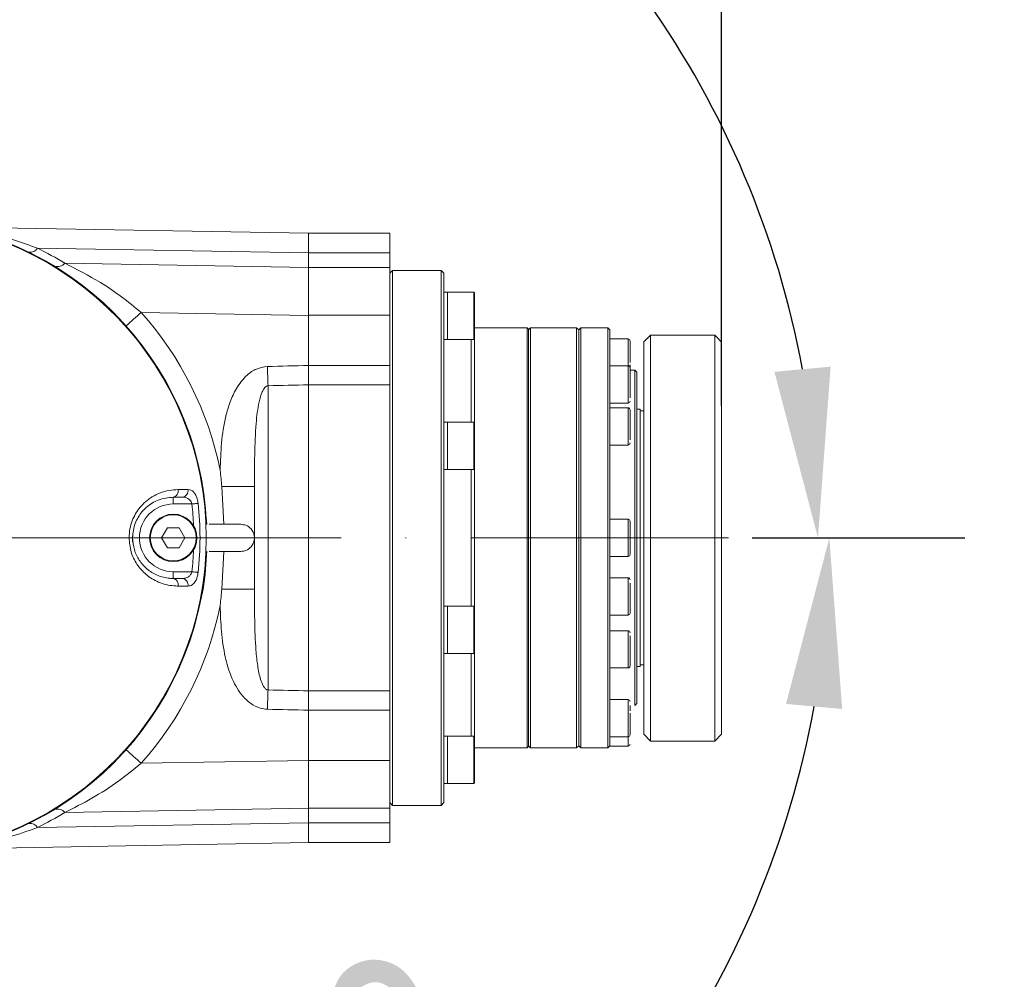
# Model space of a CAD drawing. Header units: millimetres. Extents: x 809 to 6054, y -5716 to -1261.
# Tile 42 of 96: x 3064 to 3209, y -2378 to -2236. Entities that reach past the tile are written whole.
import ezdxf

# ---------------------------------------------------------------- set-up
doc = ezdxf.new("R2010")
doc.units = ezdxf.units.MM
doc.header["$LTSCALE"] = 0.3175
doc.linetypes.add('ACAD_ISO10W100', pattern=[18, 12, -3, 0, -3])
doc.linetypes.add('CENTER2', pattern=[28.574999, 19.049999, -3.175, 3.175, -3.175])
for name, color, linetype, lineweight in [('1轮廓实线层', 7, 'Continuous', 18), ('7标注层', 4, 'Continuous', 13), ('中心线', 4, 'ACAD_ISO10W100', 20), ('细点划线', 6, 'CENTER2', 18)]:
    doc.layers.add(name, color=color, linetype=linetype, lineweight=lineweight)
doc.styles.add('标准汉字', font='gbenor.shx', dxfattribs={"bigfont": 'gbcbig.shx'})
doc.dimstyles.new('M1：10', dxfattribs={"dimscale": 10, "dimtxt": 3.5, "dimasz": 2.5, "dimexe": 2, "dimexo": 0, "dimgap": 1.5, "dimtad": 1, "dimdec": 4, "dimdsep": 46, "dimtxsty": '标准汉字', "dimcen": 5, "dimdle": 5, "dimclrd": 1, "dimclre": 1, "dimclrt": 256, "dimadec": 4, "dimazin": 2, "dimtfac": 1, "dimtdec": 4, "dimtmove": 0, "dimatfit": 3, "dimfxl": 1, "dimtolj": 1, "dimarcsym": 0})

# ---------------------------------------------------------------- blocks, each defined once
blk = doc.blocks.new('*D2')
at = {"layer": '7标注层', "color": 1, "lineweight": -2, "transparency": 16777216}
for p, q in [((2574.24, -1966.55), (2574.24, -1793.65)), ((3504.76, -2862.69), (3504.76, -1793.65)), ((3479.76, -1813.65), (2599.24, -1813.65))]:
    blk.add_line(p, q, dxfattribs=at)
at = {"layer": '7标注层', "color": 1, "transparency": 16777216}
for points in [[(2599.24, -1809.48), (2599.24, -1817.81), (2574.24, -1813.65)], [(3479.76, -1817.81), (3479.76, -1809.48), (3504.76, -1813.65)]]:
    blk.add_solid(points, dxfattribs=at)
at = {"layer": 'Defpoints', "color": 0, "transparency": 16777216}
for p in [(2574.24, -1813.65), (2574.24, -1966.55), (3504.76, -2862.69)]:
    blk.add_point(p, dxfattribs=at)
at = {"layer": '7标注层', "transparency": 16777216, "insert": (2968.02, -1781.15), "char_height": 35, "attachment_point": 5, "style": '标准汉字'}
blk.add_mtext('\\A1;930.5', dxfattribs=at)
blk = doc.blocks.new('*D7')
at = {"layer": '7标注层', "color": 1, "lineweight": -2, "transparency": 16777216}
for p, q in [((2574.24, -1932.17), (3613.47, -1932.17)), ((3593.47, -2837.69), (3593.47, -1957.17)), ((3489.76, -2862.69), (3613.47, -2862.69))]:
    blk.add_line(p, q, dxfattribs=at)
at = {"layer": '7标注层', "color": 1, "transparency": 16777216}
for points in [[(3597.64, -1957.17), (3589.31, -1957.17), (3593.47, -1932.17)], [(3589.31, -2837.69), (3597.64, -2837.69), (3593.47, -2862.69)]]:
    blk.add_solid(points, dxfattribs=at)
at = {"layer": 'Defpoints', "color": 0, "transparency": 16777216}
for p in [(2574.24, -1932.17), (3593.47, -1932.17), (3489.76, -2862.69)]:
    blk.add_point(p, dxfattribs=at)
at = {"layer": '7标注层', "transparency": 16777216, "insert": (3560.97, -2397.43), "char_height": 35, "attachment_point": 5, "rotation": 90, "style": '标准汉字'}
blk.add_mtext('\\A1;930.5', dxfattribs=at)
blk = doc.blocks.new('*D8')
at = {"layer": '7标注层', "color": 1, "lineweight": -2, "transparency": 16777216}
for p, q in [((3044.24, -2250.45), (3044.24, -1851.59)), ((3167.24, -2293.19), (3167.24, -1851.59)), ((3069.24, -1871.59), (3142.24, -1871.59))]:
    blk.add_line(p, q, dxfattribs=at)
at = {"layer": '7标注层', "color": 1, "transparency": 16777216}
for points in [[(3069.24, -1867.43), (3069.24, -1875.76), (3044.24, -1871.59)], [(3142.24, -1875.76), (3142.24, -1867.43), (3167.24, -1871.59)]]:
    blk.add_solid(points, dxfattribs=at)
at = {"layer": 'Defpoints', "color": 0, "transparency": 16777216}
for p in [(3167.24, -1871.59), (3044.24, -2250.45), (3167.24, -2293.19)]:
    blk.add_point(p, dxfattribs=at)
at = {"layer": '7标注层', "transparency": 16777216, "insert": (3105.74, -1839.09), "char_height": 35, "attachment_point": 5, "style": '标准汉字'}
blk.add_mtext('\\A1;123', dxfattribs=at)
blk = doc.blocks.new('*D19')
at = {"layer": '7标注层', "color": 1, "lineweight": -2, "transparency": 16777216}
for p, q in [((3017.26, -2265.97), (2965.61, -2176.5)), ((3171.77, -2312.69), (3201.49, -2312.69))]:
    blk.add_line(p, q, dxfattribs=at)
blk.add_arc((3044.23, -2312.69), 137.25, 10.4505, 109.5495, dxfattribs=at)
at = {"layer": '7标注层', "color": 1, "transparency": 16777216}
for points in [[(2996.56, -2179.56), (3000.05, -2187.13), (2975.61, -2193.82)], [(3175.06, -2288.17), (3183.36, -2287.41), (3181.49, -2312.69)]]:
    blk.add_solid(points, dxfattribs=at)
at = {"layer": 'Defpoints', "color": 0, "transparency": 16777216}
for p in [(3112.86, -2193.82), (3017.26, -2265.97), (2385.95, -2312.69), (3044.25, -2312.71), (3171.77, -2312.69)]:
    blk.add_point(p, dxfattribs=at)
at = {"layer": '7标注层', "transparency": 16777216, "insert": (3129.11, -2165.67), "char_height": 35, "attachment_point": 5, "rotation": 330, "style": '标准汉字'}
blk.add_mtext('\\A1;120%%d', dxfattribs=at)
blk = doc.blocks.new('*D20')
at = {"layer": '7标注层', "color": 1, "lineweight": -2, "transparency": 16777216}
for p, q in [((3171.77, -2312.69), (3203.17, -2312.69)), ((3017.26, -2359.41), (2964.76, -2450.33))]:
    blk.add_line(p, q, dxfattribs=at)
blk.add_arc((3044.23, -2312.69), 138.94, 250.3236, 349.6764, dxfattribs=at)
at = {"layer": '7标注层', "color": 1, "transparency": 16777216}
for points in [[(3185.07, -2337.96), (3176.77, -2337.21), (3183.17, -2312.69)], [(2999.2, -2439.73), (2995.7, -2447.29), (2974.76, -2433.01)]]:
    blk.add_solid(points, dxfattribs=at)
at = {"layer": 'Defpoints', "color": 0, "transparency": 16777216}
for p in [(2385.95, -2312.69), (3044.25, -2312.66), (3171.77, -2312.69), (3017.26, -2359.41), (3113.7, -2433.01)]:
    blk.add_point(p, dxfattribs=at)
at = {"layer": '7标注层', "transparency": 16777216, "insert": (3097.45, -2404.86), "char_height": 35, "attachment_point": 5, "rotation": 30, "style": '标准汉字'}
blk.add_mtext('\\A1;120%%d', dxfattribs=at)

msp = doc.modelspace()

# ---------------------------------------------------------------- linework, layer by layer
at = {"layer": '1轮廓实线层'}
for p, q in [((3106.24146, -2267.68659), (3054.67263, -2266.78644)), ((3118.24146, -2267.68659), (3106.24146, -2267.68659)), ((3106.24146, -2267.68659), (3106.24146, -2270.6155)), ((3118.24146, -2270.6155), (3118.24146, -2267.68659)), ((3066.18735, -2269.91682), (3106.24146, -2270.61598)), ((3106.24146, -2270.6155), (3118.24146, -2270.6155)), ((3106.24146, -2270.6155), (3106.24146, -2272.75763)), ((3118.24146, -2272.75763), (3118.24146, -2270.6155)), ((3106.24146, -2272.7621), (3070.22455, -2272.13345)), ((3118.24146, -2272.75763), (3106.24146, -2272.75763)), ((3106.24146, -2272.75763), (3106.24146, -2279.82871)), ((3118.24146, -2279.82871), (3118.24146, -2272.75763)), ((3118.24146, -2273.58656), (3118.64146, -2273.18655)), ((3118.64146, -2273.18655), (3125.84147, -2273.18655)), ((3118.64146, -2273.18655), (3118.64146, -2280.72976)), ((3125.84147, -2273.18655), (3126.24147, -2273.58656)), ((3125.84147, -2273.18655), (3125.84147, -2352.1866)), ((3126.24147, -2273.58656), (3126.24147, -2351.7866)), ((3126.24147, -2276.38887), (3126.74147, -2276.38887)), ((3126.74147, -2276.38887), (3130.64146, -2276.38887)), ((3126.74147, -2283.38884), (3126.74147, -2276.38887)), ((3130.64146, -2276.38887), (3130.64146, -2277.41401)), ((3130.64146, -2277.41401), (3130.64146, -2283.38884)), ((3130.74147, -2277.4847), (3130.74147, -2276.48882)), ((3130.74147, -2283.28888), (3130.74147, -2277.4847)), ((3081.49808, -2279.39932), (3106.24146, -2279.83122)), ((3106.24146, -2279.82871), (3118.24146, -2279.82871)), ((3106.24146, -2279.82871), (3106.24146, -2287.23071)), ((3106.24146, -2279.83122), (3106.24146, -2287.22964)), ((3118.24146, -2279.82871), (3118.24146, -2287.23071)), ((3118.64146, -2280.72976), (3118.64146, -2352.1866)), ((3130.74147, -2281.68659), (3138.54146, -2281.68659)), ((3138.54146, -2281.68659), (3138.74149, -2281.88656)), ((3138.54146, -2281.68659), (3138.54146, -2343.68657)), ((3138.74149, -2281.98658), (3139.04148, -2281.68659)), ((3138.74149, -2281.88656), (3138.74149, -2343.48659)), ((3139.04148, -2281.68659), (3145.84148, -2281.68659)), ((3139.04148, -2281.68659), (3139.04148, -2343.68657)), ((3145.84148, -2281.68659), (3146.14147, -2281.98658)), ((3145.84148, -2281.68659), (3145.84148, -2343.68657)), ((3146.14147, -2281.98658), (3146.44146, -2281.68659)), ((3146.14147, -2281.98658), (3146.14147, -2343.38657)), ((3146.44146, -2281.68659), (3150.44147, -2281.68659)), ((3146.44146, -2281.68659), (3146.44146, -2343.68657)), ((3150.44147, -2281.68659), (3150.74146, -2281.98658)), ((3150.44147, -2281.68659), (3150.44147, -2343.68657)), ((3150.74146, -2281.98658), (3150.74146, -2283.32458)), ((3126.74147, -2283.38884), (3126.24147, -2283.38884)), ((3130.64146, -2283.38884), (3126.74147, -2283.38884)), ((3130.24145, -2283.38884), (3130.24145, -2295.60129)), ((3130.74147, -2283.28888), (3130.74147, -2295.70131)), ((3150.74146, -2283.30676), (3153.44149, -2283.30676)), ((3150.74146, -2283.32458), (3150.74146, -2283.66236)), ((3150.74146, -2283.66236), (3150.74146, -2287.5319)), ((3153.44149, -2283.30676), (3153.44149, -2287.28364)), ((3153.74148, -2283.61158), (3153.74148, -2286.81378)), ((3166.24146, -2282.75327), (3156.7415, -2282.75327)), ((3156.7415, -2282.75327), (3156.7415, -2342.68658)), ((3166.24146, -2282.75327), (3166.24146, -2342.68658)), ((3155.74145, -2283.75558), (3155.74145, -2341.68659)), ((3167.24145, -2341.68659), (3167.24145, -2283.75558)), ((3106.24146, -2287.22964), (3106.24146, -2290.09192)), ((3118.24146, -2287.23071), (3106.24146, -2287.23071)), ((3106.24146, -2287.23071), (3106.24146, -2290.09096)), ((3118.24146, -2290.09096), (3118.24146, -2287.23071)), ((3150.74146, -2287.28364), (3153.44149, -2287.28364)), ((3150.74146, -2287.5319), (3150.74146, -2288.17443)), ((3153.44149, -2287.28364), (3153.44149, -2292.78366)), ((3153.74148, -2287.13851), (3153.74148, -2287.93655)), ((3153.74148, -2287.58578), (3153.74148, -2292.01572)), ((3153.74148, -2287.93655), (3154.44147, -2287.93655)), ((3154.44147, -2287.93655), (3154.74146, -2288.2366)), ((3154.44147, -2287.93655), (3154.44147, -2337.4366)), ((3150.74146, -2288.17443), (3150.74146, -2294.20154)), ((3154.74146, -2288.2366), (3154.74146, -2337.13655)), ((3100.24148, -2335.14737), (3100.24148, -2290.22579)), ((3106.24146, -2290.09096), (3118.24146, -2290.09096)), ((3106.24146, -2290.09096), (3106.24146, -2335.28219)), ((3106.24146, -2335.28124), (3106.24146, -2290.09192)), ((3118.24146, -2290.09096), (3118.24146, -2335.28219)), ((3153.44149, -2292.78366), (3150.74146, -2292.78366)), ((3150.74146, -2293.47794), (3153.44149, -2293.47794)), ((3153.44149, -2293.47794), (3153.44149, -2298.97796)), ((3153.74148, -2293.78013), (3153.74148, -2298.21001)), ((3154.74146, -2293.68655), (3155.24149, -2293.68655)), ((3155.24149, -2293.68655), (3155.24149, -2331.6866)), ((3150.74146, -2294.20154), (3150.74146, -2295.08589)), ((3150.74146, -2295.08589), (3150.74146, -2312.13914)), ((3155.24149, -2293.93659), (3155.74145, -2293.93659)), ((3126.24147, -2295.60129), (3126.74147, -2295.60129)), ((3126.74147, -2295.60129), (3130.64146, -2295.60129)), ((3126.74147, -2302.60132), (3126.74147, -2295.60129)), ((3130.64146, -2295.60129), (3130.64146, -2299.10134)), ((3130.74147, -2299.10134), (3130.74147, -2295.70131)), ((3130.64146, -2299.10134), (3130.64146, -2302.60132)), ((3130.74147, -2302.50131), (3130.74147, -2299.10134)), ((3153.44149, -2298.97796), (3150.74146, -2298.97796)), ((3126.74147, -2302.60132), (3126.24147, -2302.60132)), ((3130.64146, -2302.60132), (3126.74147, -2302.60132)), ((3130.24145, -2302.60132), (3130.24145, -2322.77183)), ((3130.74147, -2302.50131), (3130.74147, -2322.87185)), ((3098.24148, -2305.11509), (3093.41129, -2305.11509)), ((3093.41129, -2305.11509), (3093.71546, -2310.68657)), ((3098.24148, -2305.11509), (3098.24148, -2320.25807)), ((3086.24148, -2306.68674), (3087.60023, -2306.68674)), ((3086.24148, -2306.68674), (3086.24148, -2307.68673)), ((3086.24148, -2307.68673), (3089.00177, -2307.68673)), ((3090.85431, -2307.40414), (3091.1735, -2310.15967)), ((3084.52147, -2312.68673), (3085.38148, -2311.19715)), ((3085.38148, -2311.19715), (3087.10146, -2311.19715)), ((3087.10146, -2311.19715), (3087.96146, -2312.68673)), ((3091.07649, -2310.68657), (3091.16977, -2310.68657)), ((3091.16977, -2310.68657), (3091.19892, -2310.68657)), ((3091.19889, -2310.68657), (3091.1735, -2310.15967)), ((3093.71546, -2310.68657), (3096.24147, -2310.68657)), ((3150.74146, -2309.93579), (3153.44149, -2309.93579)), ((3153.44149, -2309.93579), (3153.44149, -2315.43581)), ((3153.74148, -2310.23578), (3153.74148, -2315.13576)), ((3073.37415, -2312.68655), (3073.37415, -2312.68643)), ((3079.71558, -2312.68655), (3073.37415, -2312.68655)), ((3080.23548, -2313.34267), (3080.24019, -2312.38328)), ((3085.38148, -2314.17631), (3084.52147, -2312.68673)), ((3087.96146, -2312.68673), (3087.10146, -2314.17631)), ((3089.74147, -2312.68661), (3090.19756, -2312.68661)), ((3150.74146, -2312.13914), (3150.74146, -2313.23229)), ((3087.10146, -2314.17631), (3085.38148, -2314.17631)), ((3150.74146, -2313.23229), (3150.74146, -2321.6512)), ((3091.16977, -2314.68658), (3091.07649, -2314.68658)), ((3091.1735, -2315.21349), (3091.19889, -2314.68658)), ((3093.71546, -2314.68658), (3093.41129, -2320.25807)), ((3096.24147, -2314.68658), (3093.71546, -2314.68658)), ((3153.44149, -2315.43581), (3150.74146, -2315.43581)), ((3089.00174, -2317.68672), (3086.24148, -2317.68672)), ((3086.24148, -2318.68671), (3086.24148, -2317.68672)), ((3150.74146, -2318.5883), (3153.44149, -2318.5883)), ((3153.44149, -2318.5883), (3153.44149, -2324.08832)), ((3087.60017, -2318.68671), (3086.24148, -2318.68671)), ((3153.74148, -2319.35619), (3153.74148, -2323.78612)), ((3098.24148, -2320.25807), (3093.41129, -2320.25807)), ((3126.24147, -2322.77183), (3126.74147, -2322.77183)), ((3126.74147, -2322.77183), (3130.64146, -2322.77183)), ((3126.74147, -2329.77186), (3126.74147, -2322.77183)), ((3130.64146, -2322.77183), (3130.64146, -2328.74672)), ((3130.74147, -2328.67603), (3130.74147, -2322.87185)), ((3150.74146, -2321.6512), (3150.74146, -2322.69089)), ((3150.74146, -2322.69089), (3150.74146, -2330.28583)), ((3153.44149, -2324.08832), (3150.74146, -2324.08832)), ((3150.74146, -2326.39395), (3153.44149, -2326.39395)), ((3153.44149, -2326.39395), (3153.44149, -2331.89391)), ((3153.74148, -2327.16177), (3153.74148, -2331.59171)), ((3130.64146, -2328.74672), (3130.64146, -2329.77186)), ((3130.74147, -2329.67184), (3130.74147, -2328.67603)), ((3126.74147, -2329.77186), (3126.24147, -2329.77186)), ((3130.64146, -2329.77186), (3126.74147, -2329.77186)), ((3130.24145, -2329.77186), (3130.24145, -2341.98432)), ((3130.74147, -2329.67184), (3130.74147, -2342.08427)), ((3150.74146, -2330.28583), (3150.74146, -2331.17025)), ((3150.74146, -2331.17025), (3150.74146, -2341.71019)), ((3155.24149, -2331.6866), (3154.74146, -2331.6866)), ((3155.74145, -2331.43656), (3155.24149, -2331.43656)), ((3153.44149, -2331.89391), (3150.74146, -2331.89391)), ((3106.24146, -2335.28124), (3106.24146, -2338.14351)), ((3118.24146, -2335.28219), (3106.24146, -2335.28219)), ((3106.24146, -2335.28219), (3106.24146, -2338.14244)), ((3118.24146, -2338.14244), (3118.24146, -2335.28219)), ((3150.74146, -2336.5659), (3153.44149, -2336.5659)), ((3153.44149, -2336.5659), (3153.44149, -2342.06591)), ((3153.74148, -2337.4366), (3153.74148, -2338.23518)), ((3154.74146, -2337.13655), (3154.44147, -2337.4366)), ((3106.24146, -2338.14244), (3118.24146, -2338.14244)), ((3106.24146, -2338.14244), (3106.24146, -2345.54444)), ((3106.24146, -2338.14351), (3106.24146, -2345.54259)), ((3118.24146, -2338.14244), (3118.24146, -2345.54444)), ((3153.74148, -2338.55878), (3153.74148, -2341.7611)), ((3150.74146, -2341.71019), (3150.74146, -2342.04803)), ((3156.7415, -2342.68658), (3155.74145, -2341.68659)), ((3167.24145, -2341.68659), (3166.24146, -2342.68658)), ((3126.24147, -2341.98432), (3126.74147, -2341.98432)), ((3126.74147, -2341.98432), (3130.64146, -2341.98432)), ((3126.74147, -2348.98429), (3126.74147, -2341.98432)), ((3130.64146, -2341.98432), (3130.64146, -2348.98429)), ((3130.74147, -2348.88433), (3130.74147, -2342.08427)), ((3150.74146, -2342.04803), (3150.74146, -2343.38169)), ((3153.44149, -2342.06591), (3150.74146, -2342.06591)), ((3153.44149, -2342.06591), (3153.44149, -2343.43658)), ((3166.24146, -2342.68658), (3156.7415, -2342.68658)), ((3138.54146, -2343.68657), (3130.74147, -2343.68657)), ((3138.74149, -2343.48659), (3138.54146, -2343.68657)), ((3139.04148, -2343.68657), (3138.74149, -2343.38657)), ((3145.84148, -2343.68657), (3139.04148, -2343.68657)), ((3146.14147, -2343.38657), (3145.84148, -2343.68657)), ((3146.44146, -2343.68657), (3146.14147, -2343.38657)), ((3150.44147, -2343.68657), (3146.44146, -2343.68657)), ((3150.74146, -2343.38657), (3150.44147, -2343.68657)), ((3150.74146, -2343.38169), (3150.74146, -2343.43658)), ((3153.44149, -2343.43658), (3150.74146, -2343.43658)), ((3106.24146, -2345.54259), (3081.49749, -2345.97449)), ((3118.24146, -2345.54444), (3106.24146, -2345.54444)), ((3106.24146, -2345.54444), (3106.24146, -2352.61552)), ((3118.24146, -2352.61552), (3118.24146, -2345.54444)), ((3126.74147, -2348.98429), (3126.24147, -2348.98429)), ((3130.64146, -2348.98429), (3126.74147, -2348.98429)), ((3118.64146, -2352.1866), (3118.24146, -2351.7866)), ((3126.24147, -2351.7866), (3125.84147, -2352.1866)), ((3070.21874, -2353.24262), (3106.24146, -2352.61385)), ((3106.24146, -2352.61552), (3118.24146, -2352.61552)), ((3106.24146, -2352.61552), (3106.24146, -2354.75765)), ((3118.24146, -2354.75765), (3118.24146, -2352.61552)), ((3125.84147, -2352.1866), (3118.64146, -2352.1866)), ((3106.24146, -2354.75938), (3066.18145, -2355.4586)), ((3118.24146, -2354.75765), (3106.24146, -2354.75765)), ((3106.24146, -2354.75765), (3106.24146, -2357.68656)), ((3118.24146, -2357.68656), (3118.24146, -2354.75765)), ((3054.61624, -2358.58773), (3106.24146, -2357.68656)), ((3106.24146, -2357.68656), (3118.24146, -2357.68656))]:
    msp.add_line(p, q, dxfattribs=at)
for points in [[(3089.00177, -2307.68673), (3089.14557, -2307.6707), (3089.28632, -2307.65496), (3089.42109, -2307.63988), (3089.54704, -2307.62581), (3089.66151, -2307.61306), (3089.76212, -2307.60179), (3089.8467, -2307.59238), (3089.91351, -2307.58493)], [(3079.71558, -2312.68655), (3079.82942, -2312.68661), (3079.93266, -2312.68661), (3080.02341, -2312.68661), (3080.1, -2312.68661), (3080.16103, -2312.68661), (3080.20544, -2312.68661), (3080.23244, -2312.68661), (3080.24147, -2312.68661)], [(3089.91348, -2317.78859), (3089.84667, -2317.78113), (3089.76206, -2317.77166), (3089.66148, -2317.76045), (3089.54701, -2317.74764), (3089.42106, -2317.73357), (3089.2863, -2317.71855), (3089.14554, -2317.70281), (3089.00174, -2317.68672)]]:
    msp.add_lwpolyline(points, dxfattribs=at)
for radius in [3.5, 3.4]:
    msp.add_circle((3086.24147, -2312.68674), radius, dxfattribs=at)
for centre, radius, start, end in [((3044.24147, -2312.68642), 46.8777, 359.9998036, 87.6972285), ((3044.24147, -2312.68642), 46.97089, 2.4401703, 87.6972464), ((3065.12088, -2269.23942), 1.26342, 261.7787233, 327.577264), ((3044.16744, -2314.80693), 50, 58.5910916, 63.8706892), ((3069.14617, -2271.22414), 1.41059, 253.0591725, 319.861624), ((3130.64147, -2276.48885), 0.1, 0, 90), ((3123.13217, -2327.16729), 63.36542, 131.0750848, 133.752822), ((3044.18911, -2312.68658), 50, 11.5468919, 41.7395193), ((3130.64147, -2283.28885), 0.1, 270, 0), ((3153.44147, -2283.60675), 0.3, 360, 90), ((3341.62323, -2281.39443), 241.54325, 181.4205927, 182.0953276), ((3153.44147, -2287.58364), 0.3, 0, 90), ((3153.44147, -2292.48364), 0.3, 270, 360), ((3153.44147, -2293.77795), 0.3, 360, 90), ((3130.64147, -2295.70131), 0.1, 0, 90), ((3153.44147, -2298.67795), 0.3, 270, 360), ((3130.64147, -2302.50131), 0.1, 270, 0), ((3086.05145, -2305.77333), 0.93297, 281.7526552, 12.7910719), ((3087.48177, -2305.74497), 0.94919, 277.16943, 11.5028413), ((3086.24147, -2312.68674), 5, 90, 270), ((3044.24147, -2312.68642), 45.03867, 2.2877146, 6.373458), ((3044.24147, -2312.68642), 45.95608, 359.9997985, 6.373458), ((3086.24147, -2312.68674), 3.5, 90, 270), ((3086.24147, -2312.68674), 3.5, 0.0026026, 90), ((3153.44147, -2310.23578), 0.3, 360, 90), ((3044.24147, -2312.68674), 46.8777, 272.3027715, 0.0001973), ((3044.24147, -2312.68674), 45.95608, 353.6261296, 0.0002002), ((3044.24147, -2312.68674), 46.97089, 272.3027487, 357.5598297), ((3044.24147, -2312.68674), 45.03867, 353.6261296, 357.7118459), ((3153.44147, -2315.13578), 0.3, 270, 360), ((3153.44147, -2318.8883), 0.3, 360, 90), ((3086.05135, -2319.60019), 0.93305, 347.2140456, 78.2422273), ((3087.48163, -2319.62854), 0.94926, 348.5014392, 82.8262895), ((3044.18911, -2312.68658), 50, 318.2594608, 348.4531081), ((3130.64147, -2322.87184), 0.1, 0, 90), ((3153.44147, -2323.7883), 0.3, 270, 360), ((3153.44147, -2326.69392), 0.3, 360, 90), ((3130.64147, -2329.67184), 0.1, 270, 0), ((3153.44147, -2331.59392), 0.3, 270, 360), ((3341.62323, -2343.97872), 241.54325, 177.9046724, 178.5794073), ((3153.44147, -2336.86591), 0.3, 0, 90), ((3153.44147, -2341.76591), 0.3, 270, 0), ((3130.64147, -2342.0843), 0.1, 0, 90), ((3153.44147, -2343.13658), 0.3, 270, 360), ((3123.11475, -2298.22696), 63.33895, 226.2453698, 228.9242427), ((3130.64147, -2348.8843), 0.1, 270, 360), ((3044.16744, -2310.56558), 50, 296.1217557, 301.4010899), ((3069.14083, -2354.15195), 1.41023, 40.151179, 106.9500778), ((3065.11561, -2356.13577), 1.26277, 32.429344, 98.2394258)]:
    msp.add_arc(centre, radius, start, end, dxfattribs=at)
for centre, ratio, start_param, end_param in [((5197.28144, -2312.68658), 0.017455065, 5.674162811, 5.678349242), ((5197.3687, -2312.68658), 0.015493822, 5.674222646, 5.678349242), ((5197.3687, -2312.68658), 0.015493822, 0.604836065, 0.608962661), ((5197.28144, -2312.68658), 0.017455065, 0.604836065, 0.609022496)]:
    msp.add_ellipse(centre, major_axis=(-2549.40329, 0), ratio=ratio, start_param=start_param, end_param=end_param, dxfattribs=at)
for points, knots in [([(3066.18735, -2269.91682), (3065.00549, -2269.49147), (3062.63289, -2268.63759), (3059.54904, -2267.80213), (3057.05176, -2267.23448), (3055.51756, -2266.94173), (3054.77165, -2266.81208), (3054.62274, -2266.78685), (3054.61734, -2266.78567), (3054.61624, -2266.78543)], [0, 0, 0, 0, 83858.971557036, 168347.311586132, 218607.158170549, 267222.745869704, 285908.659693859, 297436.119516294, 300387.992132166, 300387.992132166, 300387.992132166, 300387.992132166]), ([(3081.49808, -2279.39932), (3080.53758, -2278.61167), (3078.59568, -2277.01924), (3074.81576, -2274.48193), (3071.98559, -2273.03425), (3070.22455, -2272.13345)], [0, 0, 0, 0, 37321.095709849, 75453.726090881, 138265.236647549, 138265.236647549, 138265.236647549, 138265.236647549]), ([(3156.7415, -2282.75327), (3156.41945, -2283.07584), (3156.086, -2283.40983), (3155.75285, -2283.74414), (3155.74145, -2283.75558)], [0, 0, 0, 0, 100652.996469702, 104220.714683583, 104220.714683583, 104220.714683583, 104220.714683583]), ([(3167.24145, -2283.75558), (3167.23005, -2283.74414), (3166.89691, -2283.40984), (3166.56348, -2283.07584), (3166.24146, -2282.75327)], [0, 0, 0, 0, 3566.319009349, 104176.743261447, 104176.743261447, 104176.743261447, 104176.743261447]), ([(3100.15422, -2287.38265), (3099.60254, -2287.4661), (3098.50339, -2287.63238), (3096.873, -2288.78742), (3095.56405, -2290.49392), (3094.59836, -2292.61106), (3093.81498, -2295.3042), (3093.30848, -2298.68023), (3093.22097, -2301.34442), (3093.17717, -2302.67809)], [0, 0, 0, 0, 27155.721774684, 54104.473085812, 95825.746555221, 131965.870506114, 168199.75110431, 233793.16784539, 299543.031800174, 299543.031800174, 299543.031800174, 299543.031800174]), ([(3098.24148, -2305.11509), (3098.24473, -2303.54597), (3098.25126, -2300.39527), (3098.40165, -2296.22033), (3098.76127, -2293.12289), (3099.24805, -2291.36253), (3099.64743, -2290.61097), (3099.93829, -2290.33759), (3100.10141, -2290.24701), (3100.20473, -2290.23136), (3100.24148, -2290.22579)], [0, 0, 0, 0, 103467.435951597, 207756.924798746, 282012.43367711, 317200.77509366, 334465.398538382, 339765.825953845, 344137.991655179, 346552.220865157, 346552.220865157, 346552.220865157, 346552.220865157]), ([(3093.17717, -2302.67809), (3093.17868, -2302.69252), (3093.22193, -2303.10556), (3093.30422, -2303.91751), (3093.3756, -2304.7159), (3093.41129, -2305.11509)], [0, 0, 0, 0, 2451.707119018, 70205.733459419, 137955.695533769, 137955.695533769, 137955.695533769, 137955.695533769]), ([(3086.96127, -2305.56677), (3086.52064, -2305.59091), (3085.63989, -2305.63917), (3083.96121, -2306.11378), (3082.16506, -2307.1611), (3080.59746, -2309.01967), (3079.81472, -2310.96643), (3079.74154, -2312.23609), (3079.71558, -2312.68655)], [0, 0, 0, 0, 38395.458510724, 76748.078261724, 136990.380100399, 187492.223685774, 238003.820178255, 265778.748515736, 265778.748515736, 265778.748515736, 265778.748515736]), ([(3080.24147, -2312.68661), (3080.26336, -2312.3054), (3080.32534, -2311.22601), (3080.99114, -2309.57167), (3082.30104, -2308.01422), (3084.19369, -2306.87901), (3085.50542, -2306.75585), (3086.24148, -2306.68674)], [0, 0, 0, 0, 22321.847482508, 63203.502809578, 104652.282754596, 154688.252947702, 218666.477873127, 218666.477873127, 218666.477873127, 218666.477873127]), ([(3088.41189, -2305.55569), (3088.00802, -2305.559), (3087.54767, -2305.56278), (3087.02534, -2305.56634), (3086.96127, -2305.56677)], [0, 0, 0, 0, 91553.128060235, 104355.116406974, 104355.116406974, 104355.116406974, 104355.116406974]), ([(3089.00177, -2307.68673), (3088.9669, -2307.57795), (3088.89432, -2307.35148), (3088.67393, -2307.07249), (3088.37724, -2306.85087), (3088.00945, -2306.71122), (3087.73639, -2306.69489), (3087.60023, -2306.68674)], [0, 0, 0, 0, 34713.891566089, 72269.109084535, 115552.120563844, 167236.351724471, 218638.791348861, 218638.791348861, 218638.791348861, 218638.791348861]), ([(3088.41189, -2305.55569), (3088.55962, -2305.57164), (3088.86209, -2305.60431), (3089.25899, -2305.89441), (3089.57615, -2306.34867), (3089.8075, -2306.92437), (3089.87831, -2307.36557), (3089.91351, -2307.58493)], [0, 0, 0, 0, 46658.195925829, 95532.331004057, 138868.033087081, 178982.220100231, 218647.089783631, 218647.089783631, 218647.089783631, 218647.089783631]), ([(3091.54302, -2310.68657), (3091.63724, -2310.68657), (3091.87849, -2310.68657), (3092.58542, -2310.68657), (3093.26753, -2310.68657), (3093.65683, -2310.68657), (3093.71546, -2310.68657)], [0, 0, 0, 0, 42048.975390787, 107656.010076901, 173321.131069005, 184962.828793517, 184962.828793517, 184962.828793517, 184962.828793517]), ([(3096.24147, -2310.68657), (3096.49993, -2310.71924), (3097.1259, -2310.79837), (3097.88613, -2311.41261), (3098.20405, -2312.1085), (3098.24112, -2312.57959), (3098.24147, -2312.68404), (3098.24148, -2312.68655)], [0, 0, 0, 0, 43548.423943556, 105472.148395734, 193237.008063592, 217901.550071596, 218507.123359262, 218507.123359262, 218507.123359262, 218507.123359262]), ([(3062.18135, -2312.68643), (3064.29215, -2312.68643), (3068.0614, -2312.68643), (3071.75082, -2312.68643), (3073.37415, -2312.68643)], [0, 0, 0, 0, 58456.702190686, 104385.96203862, 104385.96203862, 104385.96203862, 104385.96203862]), ([(3079.71558, -2312.68655), (3079.77724, -2313.38784), (3079.90057, -2314.79028), (3080.84004, -2316.67406), (3082.24574, -2318.23906), (3084.15992, -2319.37927), (3085.8204, -2319.77046), (3086.74321, -2319.79976), (3086.96127, -2319.80668)], [0, 0, 0, 0, 43073.000832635, 86137.637836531, 131683.945419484, 184109.014806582, 246371.113109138, 265635.825022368, 265635.825022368, 265635.825022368, 265635.825022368]), ([(3086.24148, -2318.68671), (3086.06475, -2318.68206), (3085.318, -2318.66242), (3083.95808, -2318.34074), (3082.36898, -2317.38536), (3081.1924, -2316.06729), (3080.39892, -2314.47419), (3080.29379, -2313.28065), (3080.24147, -2312.68661)], [0, 0, 0, 0, 19589.820214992, 82771.608630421, 135637.685231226, 181096.814432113, 223550.051344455, 265616.68378081, 265616.68378081, 265616.68378081, 265616.68378081]), ([(3090.19756, -2312.68661), (3090.43457, -2312.68661), (3090.85789, -2312.68661), (3091.03932, -2312.68661), (3091.11917, -2312.68661)], [0, 0, 0, 0, 58394.86956943, 104297.006135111, 104297.006135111, 104297.006135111, 104297.006135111]), ([(3098.24148, -2312.68655), (3098.24147, -2312.68907), (3098.24112, -2312.79413), (3098.20405, -2313.26368), (3097.88613, -2313.96081), (3097.1259, -2314.57474), (3096.49993, -2314.6539), (3096.24147, -2314.68658)], [0, 0, 0, 0, 606.860902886, 25268.276733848, 113022.012396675, 174937.888151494, 218480.792427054, 218480.792427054, 218480.792427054, 218480.792427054]), ([(3091.1735, -2315.21349), (3091.04602, -2317.14437), (3090.88823, -2319.53444), (3090.29729, -2321.8471), (3090.18376, -2322.29142)], [0, 0, 0, 0, 84226.730006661, 104256.801440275, 104256.801440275, 104256.801440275, 104256.801440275]), ([(3093.71546, -2314.68658), (3093.52672, -2314.68658), (3093.00797, -2314.68658), (3092.26408, -2314.68658), (3091.70911, -2314.68658), (3091.56931, -2314.68658), (3091.54337, -2314.68658)], [0, 0, 0, 0, 37777.907678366, 103836.887048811, 169874.726597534, 184920.437827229, 184920.437827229, 184920.437827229, 184920.437827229]), ([(3087.60017, -2318.68671), (3087.79025, -2318.67119), (3088.14452, -2318.64227), (3088.58274, -2318.39955), (3088.85676, -2318.07957), (3088.968, -2317.82541), (3088.99637, -2317.70881), (3089.00174, -2317.68672)], [0, 0, 0, 0, 71767.662315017, 133765.388194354, 181750.315460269, 211533.989005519, 218495.352392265, 218495.352392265, 218495.352392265, 218495.352392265]), ([(3089.91348, -2317.78859), (3089.87593, -2318.0194), (3089.79978, -2318.48738), (3089.61852, -2318.91249), (3089.37272, -2319.33512), (3089.01636, -2319.72608), (3088.61887, -2319.78637), (3088.41184, -2319.81777)], [0, 0, 0, 0, 41775.14328793, 84701.422521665, 92554.113380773, 152891.279442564, 218480.377398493, 218480.377398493, 218480.377398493, 218480.377398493]), ([(3086.96127, -2319.80668), (3087.40791, -2319.80991), (3087.91725, -2319.81359), (3088.35764, -2319.81731), (3088.41184, -2319.81777)], [0, 0, 0, 0, 91432.025936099, 104264.165080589, 104264.165080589, 104264.165080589, 104264.165080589]), ([(3093.41129, -2320.25807), (3093.37561, -2320.65725), (3093.30424, -2321.45563), (3093.22187, -2322.26757), (3093.17868, -2322.68062), (3093.17717, -2322.69506)], [0, 0, 0, 0, 67676.82777017, 135354.37719009, 137806.774569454, 137806.774569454, 137806.774569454, 137806.774569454]), ([(3100.24148, -2335.14737), (3100.18549, -2335.13681), (3100.07609, -2335.11619), (3099.91553, -2335.01547), (3099.72052, -2334.82842), (3099.41524, -2334.36117), (3099.01081, -2333.27518), (3098.67182, -2331.51537), (3098.37649, -2328.60399), (3098.25169, -2324.83387), (3098.24489, -2321.78732), (3098.24148, -2320.25807)], [0, 0, 0, 0, 4034.92987681, 7884.392137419, 13608.884934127, 24010.644660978, 49580.87746053, 101139.89646195, 159437.113424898, 268919.567879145, 379264.84551795, 379264.84551795, 379264.84551795, 379264.84551795]), ([(3093.17717, -2322.69506), (3093.21861, -2323.96567), (3093.30143, -2326.5044), (3093.79787, -2330.03423), (3094.71748, -2333.21246), (3095.99039, -2335.59144), (3097.54751, -2337.13156), (3098.91522, -2337.85891), (3099.79904, -2337.95278), (3100.15422, -2337.99051)], [0, 0, 0, 0, 62488.23507762, 124854.856371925, 174654.898263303, 224724.805375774, 255376.565356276, 281370.938828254, 298835.506256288, 298835.506256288, 298835.506256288, 298835.506256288]), ([(3070.21874, -2353.24262), (3071.55108, -2352.57186), (3074.24434, -2351.21594), (3078.06736, -2348.76844), (3080.4097, -2346.86053), (3081.49749, -2345.97449)], [0, 0, 0, 0, 47356.316641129, 95728.249514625, 137670.394278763, 137670.394278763, 137670.394278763, 137670.394278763]), ([(3054.61624, -2358.58773), (3054.63547, -2358.58433), (3054.66035, -2358.57994), (3054.8961, -2358.53949), (3055.48725, -2358.43618), (3056.59808, -2358.22486), (3058.7875, -2357.75782), (3062.02278, -2356.93941), (3064.78907, -2355.9544), (3066.18145, -2355.4586)], [0, 0, 0, 0, 11861.823107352, 15341.364258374, 37692.857443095, 70214.74179778, 103537.903177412, 200515.365075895, 298796.879654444, 298796.879654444, 298796.879654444, 298796.879654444])]:
    msp.add_open_spline(points, degree=3, knots=knots, dxfattribs=at)
at = {"layer": '中心线', "ltscale": 10}
msp.add_line((2385.94543, -2312.68657), (3171.76928, -2312.68658), dxfattribs=at)
at = {"layer": '细点划线', "lineweight": 30, "ltscale": 20}
msp.add_arc((2574.24147, -2862.68658), 930.52057, 340.00000083, 199.99999979, dxfattribs=at)

# ---------------------------------------------------------------- dimensions: what is measured, and where the dimension line sits
at = {"layer": '7标注层'}
dim = msp.add_linear_dim(base=(2574.24147, -1813.64631), p1=(3504.76205, -2862.68658), p2=(2574.24147, -1966.54843), dimstyle='M1：10', override={"dimdec": 1, "dimsah": 1, "dimtzin": 8}, dxfattribs=at)
dim.commit()
dim.dimension.update_dxf_attribs({"geometry": '*D2', "text_midpoint": (2968.01705, -1813.64631), "dimtype": 160})
dim = msp.add_linear_dim(base=(3167.24145, -1871.59314), p1=(3044.24145, -2250.44693), p2=(3167.24145, -2293.18658), dimstyle='M1：10', override={"dimdec": 1, "dimsah": 1, "dimtzin": 8}, dxfattribs=at)
dim.commit()
dim.dimension.update_dxf_attribs({"geometry": '*D8', "text_midpoint": (3105.74145, -1839.09314)})
dim = msp.add_linear_dim(base=(3593.47237, -1932.16602), p1=(3489.76203, -2862.68658), p2=(2574.24147, -1932.16602), angle=90, dimstyle='M1：10', override={"dimdec": 1, "dimsah": 1, "dimtzin": 8}, dxfattribs=at)
dim.commit()
dim.dimension.update_dxf_attribs({"geometry": '*D7', "text_midpoint": (3560.97237, -2397.4263)})
for base, line1, line2, picture, middle in [((3112.86086, -2193.82027), ((2385.94543, -2312.68657), (3171.76928, -2312.68658)), ((3044.24849, -2312.71275), (3017.25936, -2265.96621)), '*D19', (3129.11086, -2165.67445)), ((3113.70193, -2433.00965), ((3044.24849, -2312.6604), (3017.25936, -2359.40694)), ((2385.94543, -2312.68657), (3171.76928, -2312.68658)), '*D20', (3097.45193, -2404.86382))]:
    dim = msp.add_angular_dim_2l(base=base, line1=line1, line2=line2, dimstyle='M1：10', override={"dimtad": 1, "dimtih": 0, "dimtoh": 0, "dimdec": 1, "dimsah": 1, "dimtzin": 8}, dxfattribs=at)
    dim.commit()
    dim.dimension.update_dxf_attribs({"geometry": picture, "text_midpoint": middle})

doc.saveas('drawing.dxf')
